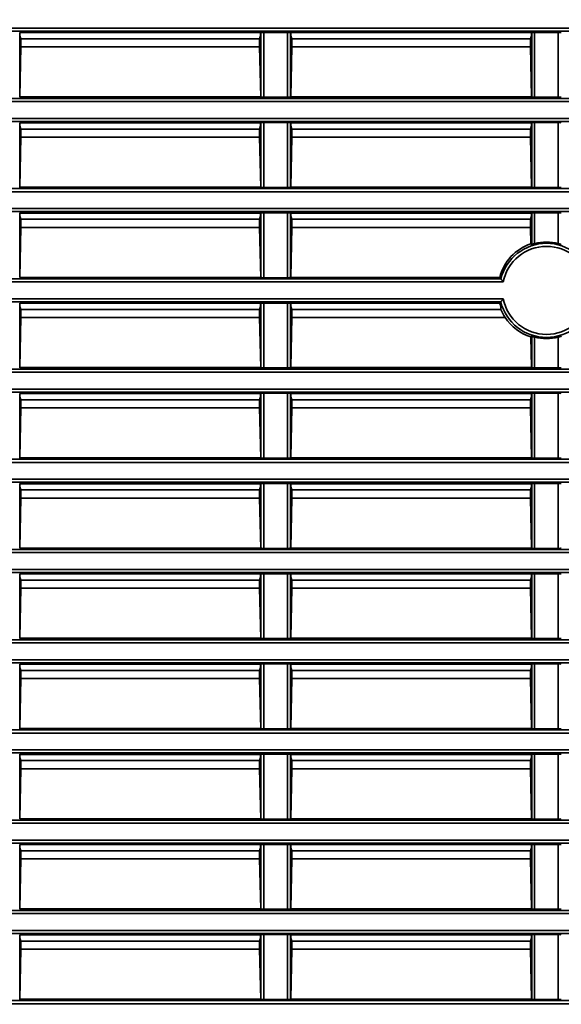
# Model space of a CAD drawing. Header units: millimetres. Extents: x 0 to 1118, y 0 to 864.
# Tile 226 of 250: x 1010 to 1021, y 458 to 478. Entities that reach past the tile are written whole.
import ezdxf

# ---------------------------------------------------------------- set-up
doc = ezdxf.new("R2010")
doc.units = ezdxf.units.MM
doc.styles.add('SLDTEXTSTYLE0', font='TXT', dxfattribs={"width": 0.605})
doc.dimstyles.new('SLDDIMSTYLE3', dxfattribs={"dimtxt": 4.233333, "dimasz": 4.572, "dimexe": 0, "dimexo": 0.0625, "dimgap": 1.058333, "dimtad": 0, "dimtih": 1, "dimtoh": 1, "dimdec": 1, "dimlfac": 4, "dimrnd": 1e-09, "dimzin": 4, "dimdsep": 46, "dimtxsty": 'SLDTEXTSTYLE0', "dimsah": 1, "dimcen": 0.09, "dimadec": 0, "dimazin": 1, "dimtfac": 1, "dimtofl": 0, "dimtmove": 0, "dimatfit": 3, "dimfxl": 1, "dimfrac": 2, "dimtolj": 1, "dimtzin": 12, "dimarcsym": 0})

# ---------------------------------------------------------------- blocks, each defined once
blk = doc.blocks.new('_D_21')
at = {"color": 7, "linetype": 'Continuous', "lineweight": 0}
for p, q in [((934.937, 497.024), (1079.54, 497.024)), ((1077.94, 497.024), (1077.94, 476.868)), ((1085.54, 475.898), (1084.084, 475.898)), ((1084.084, 475.898), (1084.084, 469.401)), ((1093.624, 475.898), (1095.079, 475.898)), ((1095.079, 475.898), (1095.079, 469.401)), ((1084.084, 469.401), (1085.54, 469.401)), ((1095.079, 469.401), (1093.624, 469.401)), ((1077.94, 448.274), (1077.94, 468.431)), ((934.937, 448.274), (1079.54, 448.274))]:
    blk.add_line(p, q, dxfattribs=at)
at = {"color": 7, "linetype": 'Continuous', "lineweight": 18}
for points in [[(1077.94, 497.024), (1077.178, 492.452), (1078.702, 492.452)], [(1077.94, 448.274), (1078.702, 452.846), (1077.178, 452.846)]]:
    blk.add_solid(points, dxfattribs=at)
at = {"color": 7, "linetype": 'Continuous', "lineweight": 18, "char_height": 4.2333, "attachment_point": 1, "style": 'SLDTEXTSTYLE0'}
for s, insert in [('3X', (1059.346, 474.858)), ('195.0', (1068.077, 474.858)), ('7.7', (1085.54, 474.858))]:
    blk.add_mtext(s, dxfattribs=dict(at, insert=insert))

msp = doc.modelspace()

# ---------------------------------------------------------------- linework, layer by layer
at = {"color": 7, "linetype": 'Continuous', "lineweight": 35}
for p, q in [((934.242, 478.098), (1048.962, 478.098)), ((1048.962, 478.036), (934.401, 478.036)), ((1009.582, 478.009), (1009.587, 478.005)), ((1009.582, 478.009), (1009.582, 476.664)), ((1014.587, 478.005), (1009.587, 478.005)), ((1009.587, 477.953), (1009.587, 478.005)), ((1014.587, 478.005), (1014.592, 478.009)), ((1014.587, 478.005), (1014.587, 477.953)), ((1014.592, 476.664), (1014.592, 478.009)), ((1014.654, 478.011), (1015.145, 478.011)), ((1014.654, 478.011), (1014.654, 476.663)), ((1015.145, 476.663), (1015.145, 478.011)), ((1015.207, 478.009), (1015.212, 478.005)), ((1015.207, 478.009), (1015.207, 476.664)), ((1020.212, 478.005), (1015.212, 478.005)), ((1015.212, 477.953), (1015.212, 478.005)), ((1020.212, 478.005), (1020.217, 478.009)), ((1020.212, 478.005), (1020.212, 477.953)), ((1020.217, 476.664), (1020.217, 478.009)), ((1020.279, 478.011), (1020.77, 478.011)), ((1020.279, 478.011), (1020.279, 476.663)), ((1020.77, 476.663), (1020.77, 478.011)), ((1009.587, 477.94), (1009.587, 477.953)), ((1009.608, 477.877), (1009.587, 477.94)), ((1009.608, 477.877), (1009.608, 477.709)), ((1014.566, 477.877), (1009.608, 477.877)), ((1014.566, 477.877), (1014.587, 477.94)), ((1014.566, 477.709), (1014.566, 477.877)), ((1014.587, 477.953), (1014.587, 477.94)), ((1015.212, 477.94), (1015.212, 477.953)), ((1015.233, 477.877), (1015.212, 477.94)), ((1015.233, 477.877), (1015.233, 477.709)), ((1020.191, 477.877), (1015.233, 477.877)), ((1020.191, 477.877), (1020.212, 477.94)), ((1020.191, 477.709), (1020.191, 477.877)), ((1020.212, 477.953), (1020.212, 477.94)), ((1009.608, 477.709), (1009.586, 476.668)), ((1014.566, 477.709), (1009.608, 477.709)), ((1014.588, 476.668), (1014.566, 477.709)), ((1015.233, 477.709), (1015.211, 476.668)), ((1020.191, 477.709), (1015.233, 477.709)), ((1020.213, 476.668), (1020.191, 477.709)), ((1048.962, 476.575), (933.7, 476.575)), ((934.048, 476.638), (1048.962, 476.638)), ((1009.586, 476.668), (1009.582, 476.664)), ((1014.588, 476.668), (1009.586, 476.668)), ((1014.592, 476.664), (1014.588, 476.668)), ((1015.145, 476.663), (1014.654, 476.663)), ((1015.211, 476.668), (1015.207, 476.664)), ((1020.213, 476.668), (1015.211, 476.668)), ((1020.217, 476.664), (1020.213, 476.668)), ((1020.77, 476.663), (1020.279, 476.663)), ((930.212, 476.223), (1048.962, 476.223)), ((1048.962, 476.161), (930.212, 476.161)), ((1009.582, 476.134), (1009.587, 476.13)), ((1009.582, 476.134), (1009.582, 474.789)), ((1014.587, 476.13), (1009.587, 476.13)), ((1009.587, 476.078), (1009.587, 476.13)), ((1009.587, 476.065), (1009.587, 476.078)), ((1009.608, 476.002), (1009.587, 476.065)), ((1009.608, 476.002), (1009.608, 475.834)), ((1014.566, 476.002), (1009.608, 476.002)), ((1014.566, 476.002), (1014.587, 476.065)), ((1014.566, 475.834), (1014.566, 476.002)), ((1014.587, 476.13), (1014.592, 476.134)), ((1014.587, 476.13), (1014.587, 476.078)), ((1014.587, 476.078), (1014.587, 476.065)), ((1014.592, 474.789), (1014.592, 476.134)), ((1014.654, 476.136), (1015.145, 476.136)), ((1014.654, 476.136), (1014.654, 474.788)), ((1015.145, 474.788), (1015.145, 476.136)), ((1015.207, 476.134), (1015.212, 476.13)), ((1015.207, 476.134), (1015.207, 474.789)), ((1020.212, 476.13), (1015.212, 476.13)), ((1015.212, 476.078), (1015.212, 476.13)), ((1015.212, 476.065), (1015.212, 476.078)), ((1015.233, 476.002), (1015.212, 476.065)), ((1015.233, 476.002), (1015.233, 475.834)), ((1020.191, 476.002), (1015.233, 476.002)), ((1020.191, 476.002), (1020.212, 476.065)), ((1020.191, 475.834), (1020.191, 476.002)), ((1020.212, 476.13), (1020.217, 476.134)), ((1020.212, 476.13), (1020.212, 476.078)), ((1020.212, 476.078), (1020.212, 476.065)), ((1020.217, 474.789), (1020.217, 476.134)), ((1020.279, 476.136), (1020.77, 476.136)), ((1020.279, 476.136), (1020.279, 474.788)), ((1020.77, 474.788), (1020.77, 476.136)), ((1009.608, 475.834), (1009.586, 474.793)), ((1014.566, 475.834), (1009.608, 475.834)), ((1014.588, 474.793), (1014.566, 475.834)), ((1015.233, 475.834), (1015.211, 474.793)), ((1020.191, 475.834), (1015.233, 475.834)), ((1020.213, 474.793), (1020.191, 475.834)), ((930.212, 474.763), (1048.962, 474.763)), ((1009.586, 474.793), (1009.582, 474.789)), ((1014.588, 474.793), (1009.586, 474.793)), ((1014.592, 474.789), (1014.588, 474.793)), ((1015.145, 474.788), (1014.654, 474.788)), ((1015.211, 474.793), (1015.207, 474.789)), ((1020.213, 474.793), (1015.211, 474.793)), ((1020.217, 474.789), (1020.213, 474.793)), ((1020.77, 474.788), (1020.279, 474.788)), ((1048.962, 474.7), (930.212, 474.7)), ((930.212, 474.348), (1048.962, 474.348)), ((1048.962, 474.286), (930.212, 474.286)), ((1009.582, 474.259), (1009.587, 474.255)), ((1009.582, 474.259), (1009.582, 472.914)), ((1014.587, 474.255), (1009.587, 474.255)), ((1009.587, 474.203), (1009.587, 474.255)), ((1009.587, 474.19), (1009.587, 474.203)), ((1009.608, 474.127), (1009.587, 474.19)), ((1009.608, 474.127), (1009.608, 473.959)), ((1014.566, 474.127), (1009.608, 474.127)), ((1014.566, 474.127), (1014.587, 474.19)), ((1014.566, 473.959), (1014.566, 474.127)), ((1014.587, 474.255), (1014.592, 474.259)), ((1014.587, 474.255), (1014.587, 474.203)), ((1014.587, 474.203), (1014.587, 474.19)), ((1014.592, 472.914), (1014.592, 474.259)), ((1014.654, 474.261), (1015.145, 474.261)), ((1014.654, 474.261), (1014.654, 472.913)), ((1015.145, 472.913), (1015.145, 474.261)), ((1015.207, 474.259), (1015.212, 474.255)), ((1015.207, 474.259), (1015.207, 472.914)), ((1020.212, 474.255), (1015.212, 474.255)), ((1015.212, 474.203), (1015.212, 474.255)), ((1015.212, 474.19), (1015.212, 474.203)), ((1015.233, 474.127), (1015.212, 474.19)), ((1015.233, 474.127), (1015.233, 473.959)), ((1020.191, 474.127), (1015.233, 474.127)), ((1020.191, 474.127), (1020.212, 474.19)), ((1020.191, 473.959), (1020.191, 474.127)), ((1020.212, 474.255), (1020.217, 474.259)), ((1020.212, 474.255), (1020.212, 474.203)), ((1020.212, 474.203), (1020.212, 474.19)), ((1020.217, 473.605), (1020.217, 474.259)), ((1020.279, 474.261), (1020.77, 474.261)), ((1020.279, 474.261), (1020.279, 473.622)), ((1020.77, 473.622), (1020.77, 474.261)), ((1009.608, 473.959), (1009.586, 472.918)), ((1014.566, 473.959), (1009.608, 473.959)), ((1014.588, 472.918), (1014.566, 473.959)), ((1015.233, 473.959), (1015.211, 472.918)), ((1020.191, 473.959), (1015.233, 473.959)), ((1020.198, 473.618), (1020.191, 473.959)), ((1020.217, 473.605), (1020.198, 473.618)), ((970.848, 472.888), (1019.576, 472.888)), ((1009.586, 472.918), (1009.582, 472.914)), ((1014.588, 472.918), (1009.586, 472.918)), ((1014.592, 472.914), (1014.588, 472.918)), ((1015.145, 472.913), (1014.654, 472.913)), ((1015.211, 472.918), (1015.207, 472.914)), ((1019.553, 472.918), (1015.211, 472.918)), ((1019.576, 472.888), (1019.553, 472.918)), ((1019.626, 472.825), (970.798, 472.825)), ((970.798, 472.473), (1019.626, 472.473)), ((1019.576, 472.411), (970.848, 472.411)), ((1009.582, 472.384), (1009.587, 472.38)), ((1009.582, 472.384), (1009.582, 471.039)), ((1014.587, 472.38), (1009.587, 472.38)), ((1009.587, 472.328), (1009.587, 472.38)), ((1009.587, 472.315), (1009.587, 472.328)), ((1009.608, 472.252), (1009.587, 472.315)), ((1014.566, 472.252), (1014.587, 472.315)), ((1014.587, 472.38), (1014.592, 472.384)), ((1014.587, 472.38), (1014.587, 472.328)), ((1014.587, 472.328), (1014.587, 472.315)), ((1014.592, 471.039), (1014.592, 472.384)), ((1014.654, 472.386), (1015.145, 472.386)), ((1014.654, 472.386), (1014.654, 471.038)), ((1015.145, 471.038), (1015.145, 472.386)), ((1015.207, 472.384), (1015.212, 472.38)), ((1015.207, 472.384), (1015.207, 471.039)), ((1019.553, 472.38), (1015.212, 472.38)), ((1015.212, 472.328), (1015.212, 472.38)), ((1015.212, 472.315), (1015.212, 472.328)), ((1015.233, 472.252), (1015.212, 472.315)), ((1009.608, 472.084), (1009.586, 471.043)), ((1009.608, 472.252), (1009.608, 472.084)), ((1014.566, 472.252), (1009.608, 472.252)), ((1014.566, 472.084), (1009.608, 472.084)), ((1014.566, 472.084), (1014.566, 472.252)), ((1014.588, 471.043), (1014.566, 472.084)), ((1015.233, 472.084), (1015.211, 471.043)), ((1015.233, 472.252), (1015.233, 472.084)), ((1019.575, 472.252), (1015.233, 472.252)), ((1019.664, 472.084), (1015.233, 472.084)), ((1020.199, 471.681), (1020.217, 471.694)), ((1020.213, 471.043), (1020.199, 471.681)), ((1020.217, 471.039), (1020.217, 471.694)), ((1020.279, 471.677), (1020.279, 471.038)), ((1020.77, 471.038), (1020.77, 471.677)), ((1009.586, 471.043), (1009.582, 471.039)), ((1014.588, 471.043), (1009.586, 471.043)), ((1014.592, 471.039), (1014.588, 471.043)), ((1015.145, 471.038), (1014.654, 471.038)), ((1015.211, 471.043), (1015.207, 471.039)), ((1020.213, 471.043), (1015.211, 471.043)), ((1020.217, 471.039), (1020.213, 471.043)), ((1020.77, 471.038), (1020.279, 471.038)), ((930.212, 471.013), (1048.962, 471.013)), ((1048.962, 470.95), (930.212, 470.95)), ((930.212, 470.598), (1048.962, 470.598)), ((1048.962, 470.536), (930.212, 470.536)), ((1009.582, 470.509), (1009.587, 470.505)), ((1009.582, 470.509), (1009.582, 469.164)), ((1014.587, 470.505), (1009.587, 470.505)), ((1009.587, 470.453), (1009.587, 470.505)), ((1009.587, 470.44), (1009.587, 470.453)), ((1009.608, 470.377), (1009.587, 470.44)), ((1014.566, 470.377), (1014.587, 470.44)), ((1014.587, 470.505), (1014.592, 470.509)), ((1014.587, 470.505), (1014.587, 470.453)), ((1014.587, 470.453), (1014.587, 470.44)), ((1014.592, 469.164), (1014.592, 470.509)), ((1014.654, 470.511), (1015.145, 470.511)), ((1014.654, 470.511), (1014.654, 469.163)), ((1015.145, 469.163), (1015.145, 470.511)), ((1015.207, 470.509), (1015.212, 470.505)), ((1015.207, 470.509), (1015.207, 469.164)), ((1020.212, 470.505), (1015.212, 470.505)), ((1015.212, 470.453), (1015.212, 470.505)), ((1015.212, 470.44), (1015.212, 470.453)), ((1015.233, 470.377), (1015.212, 470.44)), ((1020.191, 470.377), (1020.212, 470.44)), ((1020.212, 470.505), (1020.217, 470.509)), ((1020.212, 470.505), (1020.212, 470.453)), ((1020.212, 470.453), (1020.212, 470.44)), ((1020.217, 469.164), (1020.217, 470.509)), ((1020.279, 470.511), (1020.77, 470.511)), ((1020.279, 470.511), (1020.279, 469.163)), ((1020.77, 469.163), (1020.77, 470.511)), ((1009.608, 470.377), (1009.608, 470.209)), ((1014.566, 470.377), (1009.608, 470.377)), ((1014.566, 470.209), (1014.566, 470.377)), ((1015.233, 470.377), (1015.233, 470.209)), ((1020.191, 470.377), (1015.233, 470.377)), ((1020.191, 470.209), (1020.191, 470.377)), ((1009.608, 470.209), (1009.586, 469.168)), ((1014.566, 470.209), (1009.608, 470.209)), ((1014.588, 469.168), (1014.566, 470.209)), ((1015.233, 470.209), (1015.211, 469.168)), ((1020.191, 470.209), (1015.233, 470.209)), ((1020.213, 469.168), (1020.191, 470.209)), ((930.212, 469.138), (1048.962, 469.138)), ((1048.962, 469.075), (930.212, 469.075)), ((1009.586, 469.168), (1009.582, 469.164)), ((1014.588, 469.168), (1009.586, 469.168)), ((1014.592, 469.164), (1014.588, 469.168)), ((1015.145, 469.163), (1014.654, 469.163)), ((1015.211, 469.168), (1015.207, 469.164)), ((1020.213, 469.168), (1015.211, 469.168)), ((1020.217, 469.164), (1020.213, 469.168)), ((1020.77, 469.163), (1020.279, 469.163)), ((933.7, 468.723), (1048.962, 468.723)), ((1048.962, 468.661), (934.048, 468.661)), ((1009.582, 468.634), (1009.587, 468.63)), ((1009.582, 468.634), (1009.582, 467.289)), ((1014.587, 468.63), (1009.587, 468.63)), ((1009.587, 468.578), (1009.587, 468.63)), ((1014.587, 468.63), (1014.592, 468.634)), ((1014.587, 468.63), (1014.587, 468.578)), ((1014.592, 467.289), (1014.592, 468.634)), ((1014.654, 468.636), (1015.145, 468.636)), ((1014.654, 468.636), (1014.654, 467.288)), ((1015.145, 467.288), (1015.145, 468.636)), ((1015.207, 468.634), (1015.212, 468.63)), ((1015.207, 468.634), (1015.207, 467.289)), ((1020.212, 468.63), (1015.212, 468.63)), ((1015.212, 468.578), (1015.212, 468.63)), ((1020.212, 468.63), (1020.217, 468.634)), ((1020.212, 468.63), (1020.212, 468.578)), ((1020.217, 467.289), (1020.217, 468.634)), ((1020.279, 468.636), (1020.77, 468.636)), ((1020.279, 468.636), (1020.279, 467.288)), ((1020.77, 467.288), (1020.77, 468.636)), ((1009.587, 468.565), (1009.587, 468.578)), ((1009.608, 468.502), (1009.587, 468.565)), ((1009.608, 468.502), (1009.608, 468.334)), ((1014.566, 468.502), (1009.608, 468.502)), ((1014.566, 468.502), (1014.587, 468.565)), ((1014.566, 468.334), (1014.566, 468.502)), ((1014.587, 468.578), (1014.587, 468.565)), ((1015.212, 468.565), (1015.212, 468.578)), ((1015.233, 468.502), (1015.212, 468.565)), ((1015.233, 468.502), (1015.233, 468.334)), ((1020.191, 468.502), (1015.233, 468.502)), ((1020.191, 468.502), (1020.212, 468.565)), ((1020.191, 468.334), (1020.191, 468.502)), ((1020.212, 468.578), (1020.212, 468.565)), ((1009.608, 468.334), (1009.586, 467.293)), ((1014.566, 468.334), (1009.608, 468.334)), ((1014.588, 467.293), (1014.566, 468.334)), ((1015.233, 468.334), (1015.211, 467.293)), ((1020.191, 468.334), (1015.233, 468.334)), ((1020.213, 467.293), (1020.191, 468.334)), ((1048.962, 467.2), (934.242, 467.2)), ((934.401, 467.263), (1048.962, 467.263)), ((1009.586, 467.293), (1009.582, 467.289)), ((1014.588, 467.293), (1009.586, 467.293)), ((1014.592, 467.289), (1014.588, 467.293)), ((1015.145, 467.288), (1014.654, 467.288)), ((1015.211, 467.293), (1015.207, 467.289)), ((1020.213, 467.293), (1015.211, 467.293)), ((1020.217, 467.289), (1020.213, 467.293)), ((1020.77, 467.288), (1020.279, 467.288)), ((934.009, 466.848), (1048.962, 466.848)), ((1048.962, 466.786), (934.055, 466.786)), ((1009.582, 466.759), (1009.587, 466.755)), ((1009.582, 466.759), (1009.582, 465.414)), ((1014.587, 466.755), (1009.587, 466.755)), ((1009.587, 466.703), (1009.587, 466.755)), ((1014.587, 466.755), (1014.592, 466.759)), ((1014.587, 466.755), (1014.587, 466.703)), ((1014.592, 465.414), (1014.592, 466.759)), ((1014.654, 466.761), (1015.145, 466.761)), ((1014.654, 466.761), (1014.654, 465.413)), ((1015.145, 465.413), (1015.145, 466.761)), ((1015.207, 466.759), (1015.212, 466.755)), ((1015.207, 466.759), (1015.207, 465.414)), ((1020.212, 466.755), (1015.212, 466.755)), ((1015.212, 466.703), (1015.212, 466.755)), ((1020.212, 466.755), (1020.217, 466.759)), ((1020.212, 466.755), (1020.212, 466.703)), ((1020.217, 465.414), (1020.217, 466.759)), ((1020.279, 466.761), (1020.77, 466.761)), ((1020.279, 466.761), (1020.279, 465.413)), ((1020.77, 465.413), (1020.77, 466.761)), ((1009.587, 466.69), (1009.587, 466.703)), ((1009.608, 466.627), (1009.587, 466.69)), ((1009.608, 466.627), (1009.608, 466.459)), ((1014.566, 466.627), (1009.608, 466.627)), ((1014.566, 466.627), (1014.587, 466.69)), ((1014.566, 466.459), (1014.566, 466.627)), ((1014.587, 466.703), (1014.587, 466.69)), ((1015.212, 466.69), (1015.212, 466.703)), ((1015.233, 466.627), (1015.212, 466.69)), ((1015.233, 466.627), (1015.233, 466.459)), ((1020.191, 466.627), (1015.233, 466.627)), ((1020.191, 466.627), (1020.212, 466.69)), ((1020.191, 466.459), (1020.191, 466.627)), ((1020.212, 466.703), (1020.212, 466.69)), ((1009.608, 466.459), (1009.586, 465.418)), ((1014.566, 466.459), (1009.608, 466.459)), ((1014.588, 465.418), (1014.566, 466.459)), ((1015.233, 466.459), (1015.211, 465.418)), ((1020.191, 466.459), (1015.233, 466.459)), ((1020.213, 465.418), (1020.191, 466.459)), ((930.212, 465.388), (1048.962, 465.388)), ((1048.962, 465.325), (930.212, 465.325)), ((1009.586, 465.418), (1009.582, 465.414)), ((1014.588, 465.418), (1009.586, 465.418)), ((1014.592, 465.414), (1014.588, 465.418)), ((1015.145, 465.413), (1014.654, 465.413)), ((1015.211, 465.418), (1015.207, 465.414)), ((1020.213, 465.418), (1015.211, 465.418)), ((1020.217, 465.414), (1020.213, 465.418)), ((1020.77, 465.413), (1020.279, 465.413)), ((930.212, 464.973), (1048.962, 464.973)), ((1048.962, 464.911), (930.212, 464.911)), ((1009.582, 464.884), (1009.587, 464.88)), ((1009.582, 464.884), (1009.582, 463.539)), ((1014.587, 464.88), (1009.587, 464.88)), ((1009.587, 464.828), (1009.587, 464.88)), ((1009.587, 464.815), (1009.587, 464.828)), ((1009.608, 464.752), (1009.587, 464.815)), ((1009.608, 464.752), (1009.608, 464.584)), ((1014.566, 464.752), (1009.608, 464.752)), ((1014.566, 464.752), (1014.587, 464.815)), ((1014.566, 464.584), (1014.566, 464.752)), ((1014.587, 464.88), (1014.592, 464.884)), ((1014.587, 464.88), (1014.587, 464.828)), ((1014.587, 464.828), (1014.587, 464.815)), ((1014.592, 463.539), (1014.592, 464.884)), ((1014.654, 464.886), (1015.145, 464.886)), ((1014.654, 464.886), (1014.654, 463.538)), ((1015.145, 463.538), (1015.145, 464.886)), ((1015.207, 464.884), (1015.212, 464.88)), ((1015.207, 464.884), (1015.207, 463.539)), ((1020.212, 464.88), (1015.212, 464.88)), ((1015.212, 464.828), (1015.212, 464.88)), ((1015.212, 464.815), (1015.212, 464.828)), ((1015.233, 464.752), (1015.212, 464.815)), ((1015.233, 464.752), (1015.233, 464.584)), ((1020.191, 464.752), (1015.233, 464.752)), ((1020.191, 464.752), (1020.212, 464.815)), ((1020.191, 464.584), (1020.191, 464.752)), ((1020.212, 464.88), (1020.217, 464.884)), ((1020.212, 464.88), (1020.212, 464.828)), ((1020.212, 464.828), (1020.212, 464.815)), ((1020.217, 463.539), (1020.217, 464.884)), ((1020.279, 464.886), (1020.77, 464.886)), ((1020.279, 464.886), (1020.279, 463.538)), ((1020.77, 463.538), (1020.77, 464.886)), ((1009.608, 464.584), (1009.586, 463.543)), ((1014.566, 464.584), (1009.608, 464.584)), ((1014.588, 463.543), (1014.566, 464.584)), ((1015.233, 464.584), (1015.211, 463.543)), ((1020.191, 464.584), (1015.233, 464.584)), ((1020.213, 463.543), (1020.191, 464.584)), ((930.212, 463.513), (1048.962, 463.513)), ((1009.586, 463.543), (1009.582, 463.539)), ((1014.588, 463.543), (1009.586, 463.543)), ((1014.592, 463.539), (1014.588, 463.543)), ((1015.145, 463.538), (1014.654, 463.538)), ((1015.211, 463.543), (1015.207, 463.539)), ((1020.213, 463.543), (1015.211, 463.543)), ((1020.217, 463.539), (1020.213, 463.543)), ((1020.77, 463.538), (1020.279, 463.538)), ((1048.962, 463.45), (930.212, 463.45)), ((930.212, 463.098), (1048.962, 463.098)), ((1048.962, 463.036), (930.212, 463.036)), ((1009.582, 463.009), (1009.587, 463.005)), ((1009.582, 463.009), (1009.582, 461.664)), ((1014.587, 463.005), (1009.587, 463.005)), ((1009.587, 462.953), (1009.587, 463.005)), ((1009.587, 462.94), (1009.587, 462.953)), ((1009.608, 462.877), (1009.587, 462.94)), ((1009.608, 462.877), (1009.608, 462.709)), ((1014.566, 462.877), (1009.608, 462.877)), ((1014.566, 462.877), (1014.587, 462.94)), ((1014.566, 462.709), (1014.566, 462.877)), ((1014.587, 463.005), (1014.592, 463.009)), ((1014.587, 463.005), (1014.587, 462.953)), ((1014.587, 462.953), (1014.587, 462.94)), ((1014.592, 461.664), (1014.592, 463.009)), ((1014.654, 463.011), (1015.145, 463.011)), ((1014.654, 463.011), (1014.654, 461.663)), ((1015.145, 461.663), (1015.145, 463.011)), ((1015.207, 463.009), (1015.212, 463.005)), ((1015.207, 463.009), (1015.207, 461.664)), ((1020.212, 463.005), (1015.212, 463.005)), ((1015.212, 462.953), (1015.212, 463.005)), ((1015.212, 462.94), (1015.212, 462.953)), ((1015.233, 462.877), (1015.212, 462.94)), ((1015.233, 462.877), (1015.233, 462.709)), ((1020.191, 462.877), (1015.233, 462.877)), ((1020.191, 462.877), (1020.212, 462.94)), ((1020.191, 462.709), (1020.191, 462.877)), ((1020.212, 463.005), (1020.217, 463.009)), ((1020.212, 463.005), (1020.212, 462.953)), ((1020.212, 462.953), (1020.212, 462.94)), ((1020.217, 461.664), (1020.217, 463.009)), ((1020.279, 463.011), (1020.77, 463.011)), ((1020.279, 463.011), (1020.279, 461.663)), ((1020.77, 461.663), (1020.77, 463.011)), ((1009.608, 462.709), (1009.586, 461.668)), ((1014.566, 462.709), (1009.608, 462.709)), ((1014.588, 461.668), (1014.566, 462.709)), ((1015.233, 462.709), (1015.211, 461.668)), ((1020.191, 462.709), (1015.233, 462.709)), ((1020.213, 461.668), (1020.191, 462.709)), ((930.212, 461.638), (1048.962, 461.638)), ((1009.586, 461.668), (1009.582, 461.664)), ((1014.588, 461.668), (1009.586, 461.668)), ((1014.592, 461.664), (1014.588, 461.668)), ((1015.145, 461.663), (1014.654, 461.663)), ((1015.211, 461.668), (1015.207, 461.664)), ((1020.213, 461.668), (1015.211, 461.668)), ((1020.217, 461.664), (1020.213, 461.668)), ((1020.77, 461.663), (1020.279, 461.663)), ((1048.962, 461.575), (930.212, 461.575)), ((930.212, 461.223), (1048.962, 461.223)), ((1048.962, 461.161), (930.212, 461.161)), ((1009.582, 461.134), (1009.587, 461.13)), ((1009.582, 461.134), (1009.582, 459.789)), ((1014.587, 461.13), (1009.587, 461.13)), ((1009.587, 461.078), (1009.587, 461.13)), ((1009.587, 461.065), (1009.587, 461.078)), ((1009.608, 461.002), (1009.587, 461.065)), ((1014.566, 461.002), (1014.587, 461.065)), ((1014.587, 461.13), (1014.592, 461.134)), ((1014.587, 461.13), (1014.587, 461.078)), ((1014.587, 461.078), (1014.587, 461.065)), ((1014.592, 459.789), (1014.592, 461.134)), ((1014.654, 461.136), (1015.145, 461.136)), ((1014.654, 461.136), (1014.654, 459.788)), ((1015.145, 459.788), (1015.145, 461.136)), ((1015.207, 461.134), (1015.212, 461.13)), ((1015.207, 461.134), (1015.207, 459.789)), ((1020.212, 461.13), (1015.212, 461.13)), ((1015.212, 461.078), (1015.212, 461.13)), ((1015.212, 461.065), (1015.212, 461.078)), ((1015.233, 461.002), (1015.212, 461.065)), ((1020.191, 461.002), (1020.212, 461.065)), ((1020.212, 461.13), (1020.217, 461.134)), ((1020.212, 461.13), (1020.212, 461.078)), ((1020.212, 461.078), (1020.212, 461.065)), ((1020.217, 459.789), (1020.217, 461.134)), ((1020.279, 461.136), (1020.77, 461.136)), ((1020.279, 461.136), (1020.279, 459.788)), ((1020.77, 459.788), (1020.77, 461.136)), ((1009.608, 460.834), (1009.586, 459.793)), ((1009.608, 461.002), (1009.608, 460.834)), ((1014.566, 461.002), (1009.608, 461.002)), ((1014.566, 460.834), (1009.608, 460.834)), ((1014.566, 460.834), (1014.566, 461.002)), ((1014.588, 459.793), (1014.566, 460.834)), ((1015.233, 460.834), (1015.211, 459.793)), ((1015.233, 461.002), (1015.233, 460.834)), ((1020.191, 461.002), (1015.233, 461.002)), ((1020.191, 460.834), (1015.233, 460.834)), ((1020.191, 460.834), (1020.191, 461.002)), ((1020.213, 459.793), (1020.191, 460.834)), ((1009.586, 459.793), (1009.582, 459.789)), ((1014.588, 459.793), (1009.586, 459.793)), ((1014.592, 459.789), (1014.588, 459.793)), ((1015.145, 459.788), (1014.654, 459.788)), ((1015.211, 459.793), (1015.207, 459.789)), ((1020.213, 459.793), (1015.211, 459.793)), ((1020.217, 459.789), (1020.213, 459.793)), ((1020.77, 459.788), (1020.279, 459.788)), ((930.212, 459.763), (1048.962, 459.763)), ((1048.962, 459.7), (930.212, 459.7)), ((930.212, 459.348), (1048.962, 459.348)), ((1048.962, 459.286), (930.212, 459.286)), ((1009.582, 459.259), (1009.587, 459.255)), ((1009.582, 459.259), (1009.582, 457.914)), ((1014.587, 459.255), (1009.587, 459.255)), ((1009.587, 459.203), (1009.587, 459.255)), ((1009.587, 459.19), (1009.587, 459.203)), ((1009.608, 459.127), (1009.587, 459.19)), ((1014.566, 459.127), (1014.587, 459.19)), ((1014.587, 459.255), (1014.592, 459.259)), ((1014.587, 459.255), (1014.587, 459.203)), ((1014.587, 459.203), (1014.587, 459.19)), ((1014.592, 457.914), (1014.592, 459.259)), ((1014.654, 459.261), (1015.145, 459.261)), ((1014.654, 459.261), (1014.654, 457.913)), ((1015.145, 457.913), (1015.145, 459.261)), ((1015.207, 459.259), (1015.212, 459.255)), ((1015.207, 459.259), (1015.207, 457.914)), ((1020.212, 459.255), (1015.212, 459.255)), ((1015.212, 459.203), (1015.212, 459.255)), ((1015.212, 459.19), (1015.212, 459.203)), ((1015.233, 459.127), (1015.212, 459.19)), ((1020.191, 459.127), (1020.212, 459.19)), ((1020.212, 459.255), (1020.217, 459.259)), ((1020.212, 459.255), (1020.212, 459.203)), ((1020.212, 459.203), (1020.212, 459.19)), ((1020.217, 457.914), (1020.217, 459.259)), ((1020.279, 459.261), (1020.77, 459.261)), ((1020.279, 459.261), (1020.279, 457.913)), ((1020.77, 457.913), (1020.77, 459.261)), ((1009.608, 459.127), (1009.608, 458.959)), ((1014.566, 459.127), (1009.608, 459.127)), ((1014.566, 458.959), (1014.566, 459.127)), ((1015.233, 459.127), (1015.233, 458.959)), ((1020.191, 459.127), (1015.233, 459.127)), ((1020.191, 458.959), (1020.191, 459.127)), ((1009.608, 458.959), (1009.586, 457.918)), ((1014.566, 458.959), (1009.608, 458.959)), ((1014.588, 457.918), (1014.566, 458.959)), ((1015.233, 458.959), (1015.211, 457.918)), ((1020.191, 458.959), (1015.233, 458.959)), ((1020.213, 457.918), (1020.191, 458.959)), ((930.212, 457.888), (1048.962, 457.888)), ((1048.962, 457.825), (930.212, 457.825)), ((1009.586, 457.918), (1009.582, 457.914)), ((1014.588, 457.918), (1009.586, 457.918)), ((1014.592, 457.914), (1014.588, 457.918)), ((1015.145, 457.913), (1014.654, 457.913)), ((1015.211, 457.918), (1015.207, 457.914)), ((1020.213, 457.918), (1015.211, 457.918)), ((1020.217, 457.914), (1020.213, 457.918)), ((1020.77, 457.913), (1020.279, 457.913))]:
    msp.add_line(p, q, dxfattribs=at)
at = {"color": 7, "linetype": 'Continuous', "lineweight": 35, "flags": 128}
msp.add_lwpolyline([(1019.553, 472.38), (1019.565, 472.396), (1019.576, 472.411)], dxfattribs=at)
at = {"color": 7, "linetype": 'Continuous', "lineweight": 35}
for radius, start, end in [(0.978, 14.124, 165.876), (0.915, 11.093, 168.907), (1.003, 75.8387, 104.1613), (0.915, 191.093, 348.907), (1.009, 195.495, 198.577), (1.009, 198.577, 199.3753), (0.978, 194.124, 345.876), (1.029, 202.7063, 213.3266), (1.003, 255.8387, 284.1613)]:
    msp.add_arc((1020.525, 472.649), radius, start, end, dxfattribs=at)
for centre, major_axis, ratio, start_param, end_param in [((1014.654, 478.009), (0.0625, 0), 0.017455, 1.570796, 3.124139), ((1015.145, 478.009), (0.0625, 0), 0.017455, 0.017453, 1.570796), ((1020.279, 478.009), (0.0625, 0), 0.017455, 1.570796, 3.124139), ((1020.77, 478.009), (0.0625, 0), 0.017455, 0.017453, 1.570796), ((1014.654, 476.664), (0.0625, 0), 0.017455, 3.159046, 4.712389), ((1015.145, 476.664), (0.0625, 0), 0.017455, 4.712389, 6.265732), ((1020.279, 476.664), (0.0625, 0), 0.017455, 3.159046, 4.712389), ((1020.77, 476.664), (0.0625, 0), 0.017455, 4.712389, 6.265732), ((1014.654, 476.134), (0.0625, 0), 0.017455, 1.570796, 3.124139), ((1015.145, 476.134), (0.0625, 0), 0.017455, 0.017453, 1.570796), ((1020.279, 476.134), (0.0625, 0), 0.017455, 1.570796, 3.124139), ((1020.77, 476.134), (0.0625, 0), 0.017455, 0.017453, 1.570796), ((1014.654, 474.789), (0.0625, 0), 0.017455, 3.159046, 4.712389), ((1015.145, 474.789), (0.0625, 0), 0.017455, 4.712389, 6.265732), ((1020.279, 474.789), (0.0625, 0), 0.017455, 3.159046, 4.712389), ((1020.77, 474.789), (0.0625, 0), 0.017455, 4.712389, 6.265732), ((1014.654, 474.259), (0.0625, 0), 0.017455, 1.570796, 3.124139), ((1015.145, 474.259), (0.0625, 0), 0.017455, 0.017453, 1.570796), ((1020.279, 474.259), (0.0625, 0), 0.017455, 1.570796, 3.124139), ((1020.77, 474.259), (0.0625, 0), 0.017455, 0.017453, 1.570796), ((1020.525, 472.67), (0, 1.003), 0.999784, 0.331584, 1.32102), ((1014.654, 472.914), (0.0625, 0), 0.017455, 3.159046, 4.712389), ((1015.145, 472.914), (0.0625, 0), 0.017455, 4.712389, 6.265732), ((1014.654, 472.384), (0.0625, 0), 0.017455, 1.570796, 3.124139), ((1015.145, 472.384), (0.0625, 0), 0.017455, 0.017453, 1.570796), ((1020.525, 472.313), (0, 1.009), 0.942905, 1.569326, 1.63159), ((1020.525, 472.671), (0, 1.042), 0.999784, 2.16974, 2.824178), ((1014.654, 471.039), (0.0625, 0), 0.017455, 3.159046, 4.712389), ((1015.145, 471.039), (0.0625, 0), 0.017455, 4.712389, 6.265732), ((1020.279, 471.039), (0.0625, 0), 0.017455, 3.159046, 4.712389), ((1020.77, 471.039), (0.0625, 0), 0.017455, 4.712389, 6.265732), ((1014.654, 470.509), (0.0625, 0), 0.017455, 1.570796, 3.124139), ((1015.145, 470.509), (0.0625, 0), 0.017455, 0.017453, 1.570796), ((1020.279, 470.509), (0.0625, 0), 0.017455, 1.570796, 3.124139), ((1020.77, 470.509), (0.0625, 0), 0.017455, 0.017453, 1.570796), ((1014.654, 469.164), (0.0625, 0), 0.017455, 3.159046, 4.712389), ((1015.145, 469.164), (0.0625, 0), 0.017455, 4.712389, 6.265732), ((1020.279, 469.164), (0.0625, 0), 0.017455, 3.159046, 4.712389), ((1020.77, 469.164), (0.0625, 0), 0.017455, 4.712389, 6.265732), ((1014.654, 468.634), (0.0625, 0), 0.017455, 1.570796, 3.124139), ((1015.145, 468.634), (0.0625, 0), 0.017455, 0.017453, 1.570796), ((1020.279, 468.634), (0.0625, 0), 0.017455, 1.570796, 3.124139), ((1020.77, 468.634), (0.0625, 0), 0.017455, 0.017453, 1.570796), ((1014.654, 467.289), (0.0625, 0), 0.017455, 3.159046, 4.712389), ((1015.145, 467.289), (0.0625, 0), 0.017455, 4.712389, 6.265732), ((1020.279, 467.289), (0.0625, 0), 0.017455, 3.159046, 4.712389), ((1020.77, 467.289), (0.0625, 0), 0.017455, 4.712389, 6.265732), ((1014.654, 466.759), (0.0625, 0), 0.017455, 1.570796, 3.124139), ((1015.145, 466.759), (0.0625, 0), 0.017455, 0.017453, 1.570796), ((1020.279, 466.759), (0.0625, 0), 0.017455, 1.570796, 3.124139), ((1020.77, 466.759), (0.0625, 0), 0.017455, 0.017453, 1.570796), ((1014.654, 465.414), (0.0625, 0), 0.017455, 3.159046, 4.712389), ((1015.145, 465.414), (0.0625, 0), 0.017455, 4.712389, 6.265732), ((1020.279, 465.414), (0.0625, 0), 0.017455, 3.159046, 4.712389), ((1020.77, 465.414), (0.0625, 0), 0.017455, 4.712389, 6.265732), ((1014.654, 464.884), (0.0625, 0), 0.017455, 1.570796, 3.124139), ((1015.145, 464.884), (0.0625, 0), 0.017455, 0.017453, 1.570796), ((1020.279, 464.884), (0.0625, 0), 0.017455, 1.570796, 3.124139), ((1020.77, 464.884), (0.0625, 0), 0.017455, 0.017453, 1.570796), ((1014.654, 463.539), (0.0625, 0), 0.017455, 3.159046, 4.712389), ((1015.145, 463.539), (0.0625, 0), 0.017455, 4.712389, 6.265732), ((1020.279, 463.539), (0.0625, 0), 0.017455, 3.159046, 4.712389), ((1020.77, 463.539), (0.0625, 0), 0.017455, 4.712389, 6.265732), ((1014.654, 463.009), (0.0625, 0), 0.017455, 1.570796, 3.124139), ((1015.145, 463.009), (0.0625, 0), 0.017455, 0.017453, 1.570796), ((1020.279, 463.009), (0.0625, 0), 0.017455, 1.570796, 3.124139), ((1020.77, 463.009), (0.0625, 0), 0.017455, 0.017453, 1.570796), ((1014.654, 461.664), (0.0625, 0), 0.017455, 3.159046, 4.712389), ((1015.145, 461.664), (0.0625, 0), 0.017455, 4.712389, 6.265732), ((1020.279, 461.664), (0.0625, 0), 0.017455, 3.159046, 4.712389), ((1020.77, 461.664), (0.0625, 0), 0.017455, 4.712389, 6.265732), ((1014.654, 461.134), (0.0625, 0), 0.017455, 1.570796, 3.124139), ((1015.145, 461.134), (0.0625, 0), 0.017455, 0.017453, 1.570796), ((1020.279, 461.134), (0.0625, 0), 0.017455, 1.570796, 3.124139), ((1020.77, 461.134), (0.0625, 0), 0.017455, 0.017453, 1.570796), ((1014.654, 459.789), (0.0625, 0), 0.017455, 3.159046, 4.712389), ((1015.145, 459.789), (0.0625, 0), 0.017455, 4.712389, 6.265732), ((1020.279, 459.789), (0.0625, 0), 0.017455, 3.159046, 4.712389), ((1020.77, 459.789), (0.0625, 0), 0.017455, 4.712389, 6.265732), ((1014.654, 459.259), (0.0625, 0), 0.017455, 1.570796, 3.124139), ((1015.145, 459.259), (0.0625, 0), 0.017455, 0.017453, 1.570796), ((1020.279, 459.259), (0.0625, 0), 0.017455, 1.570796, 3.124139), ((1020.77, 459.259), (0.0625, 0), 0.017455, 0.017453, 1.570796), ((1014.654, 457.914), (0.0625, 0), 0.017455, 3.159046, 4.712389), ((1015.145, 457.914), (0.0625, 0), 0.017455, 4.712389, 6.265732), ((1020.279, 457.914), (0.0625, 0), 0.017455, 3.159046, 4.712389), ((1020.77, 457.914), (0.0625, 0), 0.017455, 4.712389, 6.265732)]:
    msp.add_ellipse(centre, major_axis=major_axis, ratio=ratio, start_param=start_param, end_param=end_param, dxfattribs=at)
for points, knots in [([(1020.279, 473.622), (1020.272, 473.62), (1020.258, 473.616), (1020.238, 473.611), (1020.224, 473.607), (1020.218, 473.605), (1020.217, 473.605), (1020.217, 473.605)], [0, 0, 0, 0, 0.2267021, 0.4534644, 0.6777599, 0.8935752, 1, 1, 1, 1]), ([(1020.832, 473.605), (1020.832, 473.605), (1020.83, 473.605), (1020.82, 473.608), (1020.805, 473.612), (1020.787, 473.617), (1020.775, 473.62), (1020.77, 473.622)], [0, 0, 0, 0, 0.205488, 0.410822, 0.620525, 0.839269, 1, 1, 1, 1]), ([(1019.576, 472.888), (1019.577, 472.887), (1019.578, 472.886), (1019.584, 472.878), (1019.594, 472.865), (1019.609, 472.847), (1019.62, 472.833), (1019.626, 472.825), (1019.626, 472.825)], [0, 0, 0, 0, 0.1611802, 0.3218151, 0.4950544, 0.7509879, 0.9928073, 1, 1, 1, 1]), ([(1019.626, 472.473), (1019.626, 472.473), (1019.62, 472.466), (1019.609, 472.451), (1019.594, 472.433), (1019.584, 472.42), (1019.578, 472.412), (1019.577, 472.411), (1019.576, 472.411)], [0, 0, 0, 0, 0.007193, 0.249012, 0.504946, 0.678185, 0.83882, 1, 1, 1, 1]), ([(1020.217, 471.694), (1020.217, 471.694), (1020.219, 471.693), (1020.229, 471.69), (1020.244, 471.686), (1020.262, 471.681), (1020.274, 471.678), (1020.279, 471.677)], [0, 0, 0, 0, 0.2054885, 0.4108222, 0.6205253, 0.8392687, 1, 1, 1, 1]), ([(1020.77, 471.677), (1020.777, 471.679), (1020.792, 471.682), (1020.811, 471.688), (1020.825, 471.692), (1020.831, 471.694), (1020.832, 471.694), (1020.832, 471.694)], [0, 0, 0, 0, 0.226702, 0.453464, 0.67776, 0.893575, 1, 1, 1, 1])]:
    msp.add_open_spline(points, degree=3, knots=knots, dxfattribs=at)

# ---------------------------------------------------------------- dimensions: what is measured, and where the dimension line sits
at = {"color": 7, "linetype": 'Continuous', "lineweight": 18}
dim = msp.add_linear_dim(base=(1077.94, 448.274), p1=(933.337, 497.024), p2=(933.337, 448.274), angle=90, text='3X <>', dimstyle='SLDDIMSTYLE3', dxfattribs=at)
dim.commit()
dim.dimension.update_dxf_attribs({"geometry": '_D_21', "text_midpoint": (1077.94, 472.649), "dimtype": 160})

doc.saveas('drawing.dxf')
